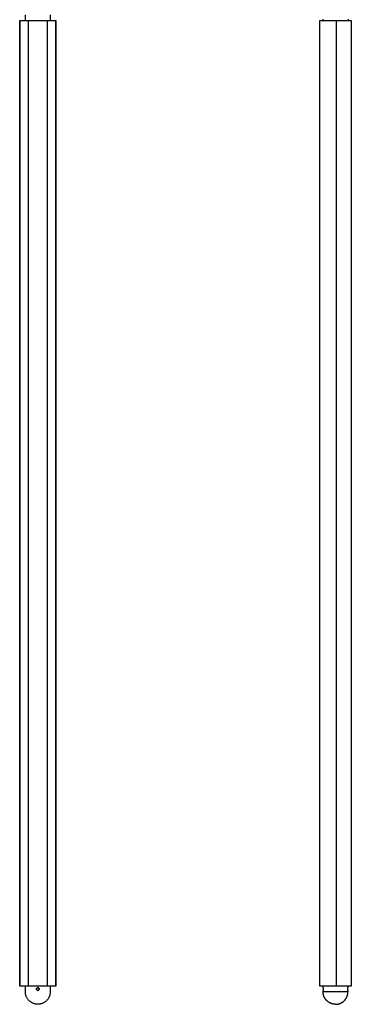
# Model space of a CAD drawing. Header units: millimetres. Extents: x 382 to 690, y 239 to 1918.
# Tile 1 of 5: x 382 to 690, y 239 to 1156. Entities that reach past the tile are written whole.
import ezdxf

# ---------------------------------------------------------------- set-up
doc = ezdxf.new("R2010")
doc.units = ezdxf.units.MM
doc.layers.add('Layer 01', color=7, linetype='Continuous')
doc.layers.add('Make2D$Visible$Curvas', color=7, linetype='Continuous')

msp = doc.modelspace()

# ---------------------------------------------------------------- linework, layer by layer
at = {"layer": 'Layer 01'}
msp.add_line((676.28, 1155.8), (676.28, 255.8), dxfattribs=at)
at = {"layer": 'Make2D$Visible$Curvas', "color": 7, "lineweight": -3}
for points, degree in [([(387.38, 1155.8), (387.38, 1161.05)], 1), ([(387.38, 1155.8), (387.38, 1161.05)], 1), ([(410.38, 1161.05), (410.38, 1155.8)], 1), ([(410.38, 1161.05), (410.38, 1155.8)], 1), ([(664.44, 1155.8), (664.44, 1157.05)], 1), ([(664.44, 1155.8), (664.44, 1157.05)], 1), ([(687.44, 1157.05), (687.44, 1155.8)], 1), ([(687.44, 1157.05), (687.44, 1155.8)], 1), ([(382.06, 255.8), (382.06, 1155.8)], 1), ([(382.06, 255.8), (382.06, 1155.8)], 1), ([(382.31, 1155.8), (382.31, 255.8)], 1), ([(382.31, 1155.8), (382.72, 1155.8)], 1), ([(382.31, 1155.8), (382.31, 255.8)], 1), ([(382.31, 1155.8), (382.72, 1155.8)], 1), ([(390.22, 255.8), (390.22, 1155.8)], 1), ([(390.22, 255.8), (390.22, 1155.8)], 1), ([(390.97, 1155.8), (391.38, 1155.8)], 1), ([(390.97, 1155.8), (391.38, 1155.8)], 1), ([(406.38, 1155.8), (406.79, 1155.8)], 1), ([(406.38, 1155.8), (406.79, 1155.8)], 1), ([(407.54, 1155.8), (407.54, 255.8)], 1), ([(407.54, 1155.8), (407.54, 255.8)], 1), ([(415.04, 1155.8), (415.45, 1155.8)], 1), ([(415.04, 1155.8), (415.45, 1155.8)], 1), ([(415.45, 1155.8), (415.45, 255.8)], 1), ([(415.45, 1155.8), (415.45, 255.8)], 1), ([(415.7, 1155.8), (415.7, 255.8)], 1), ([(415.7, 1155.8), (415.7, 255.8)], 1), ([(661.21, 255.8), (661.21, 1155.8)], 1), ([(661.21, 255.8), (661.21, 1155.8)], 1), ([(661.71, 1155.8), (662.18, 1155.8)], 1), ([(661.71, 1155.8), (662.18, 1155.8)], 1), ([(675.17, 1155.8), (675.41, 1155.8)], 1), ([(675.17, 1155.8), (675.41, 1155.8)], 1), ([(676.28, 1155.8), (676.51, 1155.8)], 1), ([(676.28, 1155.8), (676.51, 1155.8)], 1), ([(689.5, 1155.8), (689.98, 1155.8)], 1), ([(689.5, 1155.8), (689.98, 1155.8)], 1), ([(690.48, 1155.8), (690.48, 255.8)], 1), ([(690.48, 1155.8), (690.48, 255.8)], 1), ([(382.72, 255.8), (382.31, 255.8)], 1), ([(382.72, 255.8), (382.31, 255.8)], 1), ([(387.38, 250.55), (387.38, 255.8)], 1), ([(387.38, 250.55), (387.38, 255.8)], 1), ([(391.38, 255.8), (390.97, 255.8)], 1), ([(391.38, 255.8), (390.97, 255.8)], 1), ([(398.88, 254.55), (398.72, 254.55), (398.55, 254.52), (398.4, 254.46)], 3), ([(398.88, 254.55), (398.72, 254.55), (398.55, 254.52), (398.4, 254.46)], 3), ([(398.4, 252.14), (398.55, 252.08), (398.71, 252.05), (398.88, 252.05)], 3), ([(398.4, 252.14), (398.55, 252.08), (398.71, 252.05), (398.88, 252.05)], 3), ([(398.88, 252.05), (399.01, 252.05), (399.14, 252.07), (399.27, 252.11)], 3), ([(398.88, 252.05), (399.01, 252.05), (399.14, 252.07), (399.27, 252.11)], 3), ([(399.36, 252.14), (399.51, 252.21), (399.65, 252.3), (399.76, 252.41)], 3), ([(399.36, 252.14), (399.51, 252.21), (399.65, 252.3), (399.76, 252.41)], 3), ([(406.79, 255.8), (406.38, 255.8)], 1), ([(406.79, 255.8), (406.38, 255.8)], 1), ([(410.38, 255.8), (410.38, 250.55)], 1), ([(410.38, 255.8), (410.38, 250.55)], 1), ([(415.45, 255.8), (415.04, 255.8)], 1), ([(415.45, 255.8), (415.04, 255.8)], 1), ([(662.18, 255.8), (661.71, 255.8)], 1), ([(662.18, 255.8), (661.71, 255.8)], 1), ([(664.34, 254.55), (664.34, 255.8)], 1), ([(664.34, 254.55), (664.34, 255.8)], 1), ([(664.34, 250.55), (664.34, 252.05)], 1), ([(664.34, 250.55), (664.34, 252.05)], 1), ([(675.41, 255.8), (675.17, 255.8)], 1), ([(675.41, 255.8), (675.17, 255.8)], 1), ([(676.51, 255.8), (676.28, 255.8)], 1), ([(676.51, 255.8), (676.28, 255.8)], 1), ([(687.34, 255.8), (687.34, 254.55)], 1), ([(687.34, 255.8), (687.34, 254.55)], 1), ([(687.34, 252.05), (687.34, 250.55)], 1), ([(687.34, 252.05), (687.34, 250.55)], 1), ([(689.98, 255.8), (689.5, 255.8)], 1), ([(689.98, 255.8), (689.5, 255.8)], 1)]:
    msp.add_open_spline(points, degree=degree, dxfattribs=at)
for points, weights in [([(382.06, 1155.8), (382.06, 1155.8), (382.31, 1155.8)], [1, 0.866025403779, 1]), ([(382.06, 1155.8), (382.06, 1155.8), (382.31, 1155.8)], [1, 0.866025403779, 1]), ([(382.72, 1155.8), (390.22, 1155.8), (390.22, 1155.8)], [1, 0.866025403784, 1]), ([(382.72, 1155.8), (390.22, 1155.8), (390.22, 1155.8)], [1, 0.866025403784, 1]), ([(391.38, 1155.8), (398.88, 1155.8), (406.38, 1155.8)], [1, 0.866025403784, 1]), ([(391.38, 1155.8), (398.88, 1155.8), (406.38, 1155.8)], [1, 0.866025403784, 1]), ([(407.54, 1155.8), (407.54, 1155.8), (415.04, 1155.8)], [1, 0.866025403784, 1]), ([(407.54, 1155.8), (407.54, 1155.8), (415.04, 1155.8)], [1, 0.866025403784, 1]), ([(415.45, 1155.8), (415.7, 1155.8), (415.7, 1155.8)], [1, 0.866025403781, 1]), ([(415.45, 1155.8), (415.7, 1155.8), (415.7, 1155.8)], [1, 0.866025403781, 1]), ([(661.21, 1155.8), (661.21, 1155.8), (661.71, 1155.8)], [1, 0.707106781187, 1]), ([(661.21, 1155.8), (661.21, 1155.8), (661.71, 1155.8)], [1, 0.707106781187, 1]), ([(662.18, 1155.8), (670.84, 1155.8), (675.17, 1155.8)], [1, 0.866025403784, 1]), ([(662.18, 1155.8), (670.84, 1155.8), (675.17, 1155.8)], [1, 0.866025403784, 1]), ([(676.51, 1155.8), (680.84, 1155.8), (689.5, 1155.8)], [1, 0.866025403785, 1]), ([(676.51, 1155.8), (680.84, 1155.8), (689.5, 1155.8)], [1, 0.866025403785, 1]), ([(689.98, 1155.8), (690.48, 1155.8), (690.48, 1155.8)], [1, 0.707106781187, 1]), ([(689.98, 1155.8), (690.48, 1155.8), (690.48, 1155.8)], [1, 0.707106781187, 1]), ([(382.31, 255.8), (382.06, 255.8), (382.06, 255.8)], [1, 0.866025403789, 1]), ([(382.31, 255.8), (382.06, 255.8), (382.06, 255.8)], [1, 0.866025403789, 1]), ([(390.22, 255.8), (390.22, 255.8), (382.72, 255.8)], [1, 0.866025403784, 1]), ([(390.22, 255.8), (390.22, 255.8), (382.72, 255.8)], [1, 0.866025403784, 1]), ([(406.38, 255.8), (398.88, 255.8), (391.38, 255.8)], [1, 0.866025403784, 1]), ([(406.38, 255.8), (398.88, 255.8), (391.38, 255.8)], [1, 0.866025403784, 1]), ([(415.04, 255.8), (407.54, 255.8), (407.54, 255.8)], [1, 0.866025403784, 1]), ([(415.04, 255.8), (407.54, 255.8), (407.54, 255.8)], [1, 0.866025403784, 1]), ([(415.7, 255.8), (415.7, 255.8), (415.45, 255.8)], [1, 0.866025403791, 1]), ([(415.7, 255.8), (415.7, 255.8), (415.45, 255.8)], [1, 0.866025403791, 1]), ([(661.71, 255.8), (661.21, 255.8), (661.21, 255.8)], [1, 0.707106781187, 1]), ([(661.71, 255.8), (661.21, 255.8), (661.21, 255.8)], [1, 0.707106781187, 1]), ([(675.17, 255.8), (670.84, 255.8), (662.18, 255.8)], [1, 0.866025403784, 1]), ([(675.17, 255.8), (670.84, 255.8), (662.18, 255.8)], [1, 0.866025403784, 1]), ([(675.84, 250.55), (664.34, 250.55), (664.34, 250.55)], [1, 0.707106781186, 1]), ([(675.84, 250.55), (664.34, 250.55), (664.34, 250.55)], [1, 0.707106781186, 1]), ([(687.34, 250.55), (687.34, 250.55), (675.84, 250.55)], [1, 0.707106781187, 1]), ([(687.34, 250.55), (687.34, 250.55), (675.84, 250.55)], [1, 0.707106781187, 1]), ([(689.5, 255.8), (680.84, 255.8), (676.51, 255.8)], [1, 0.866025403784, 1]), ([(689.5, 255.8), (680.84, 255.8), (676.51, 255.8)], [1, 0.866025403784, 1]), ([(690.48, 255.8), (690.48, 255.8), (689.98, 255.8)], [1, 0.707106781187, 1]), ([(690.48, 255.8), (690.48, 255.8), (689.98, 255.8)], [1, 0.707106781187, 1])]:
    msp.add_rational_spline(points, weights, degree=2, dxfattribs=at)
for points, weights, knots in [([(390.22, 1155.8), (390.22, 1155.8), (390.47, 1155.8), (390.72, 1155.8), (390.97, 1155.8)], [1, 0.866025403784, 1, 0.866025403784, 1], [-1.047198, -1.047198, -1.047198, -0.523599, -0.523599, 0, 0, 0]), ([(390.22, 1155.8), (390.22, 1155.8), (390.47, 1155.8), (390.72, 1155.8), (390.97, 1155.8)], [1, 0.866025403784, 1, 0.866025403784, 1], [-1.047198, -1.047198, -1.047198, -0.523599, -0.523599, 0, 0, 0]), ([(406.79, 1155.8), (407.04, 1155.8), (407.29, 1155.8), (407.54, 1155.8), (407.54, 1155.8)], [1, 0.866025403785, 1, 0.866025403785, 1], [-1.047198, -1.047198, -1.047198, -0.523599, -0.523599, 0, 0, 0]), ([(406.79, 1155.8), (407.04, 1155.8), (407.29, 1155.8), (407.54, 1155.8), (407.54, 1155.8)], [1, 0.866025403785, 1, 0.866025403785, 1], [-1.047198, -1.047198, -1.047198, -0.523599, -0.523599, 0, 0, 0]), ([(675.41, 1155.8), (675.55, 1155.8), (675.84, 1155.8), (676.13, 1155.8), (676.28, 1155.8)], [1, 0.866025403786, 1, 0.866025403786, 1], [-1.047198, -1.047198, -1.047198, -0.523599, -0.523599, 0, 0, 0]), ([(675.41, 1155.8), (675.55, 1155.8), (675.84, 1155.8), (676.13, 1155.8), (676.28, 1155.8)], [1, 0.866025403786, 1, 0.866025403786, 1], [-1.047198, -1.047198, -1.047198, -0.523599, -0.523599, 0, 0, 0]), ([(410.38, 250.55), (410.38, 239.05), (398.88, 239.05), (387.38, 239.05), (387.38, 250.55)], [1, 0.707106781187, 1, 0.707106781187, 1], [0, 0, 0, 18.064158, 18.064158, 36.128316, 36.128316, 36.128316]), ([(410.38, 250.55), (410.38, 239.05), (398.88, 239.05), (387.38, 239.05), (387.38, 250.55)], [1, 0.707106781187, 1, 0.707106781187, 1], [0, 0, 0, 18.064158, 18.064158, 36.128316, 36.128316, 36.128316]), ([(390.97, 255.8), (390.72, 255.8), (390.47, 255.8), (390.22, 255.8), (390.22, 255.8)], [1, 0.866025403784, 1, 0.866025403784, 1], [-1.047198, -1.047198, -1.047198, -0.523599, -0.523599, 0, 0, 0]), ([(390.97, 255.8), (390.72, 255.8), (390.47, 255.8), (390.22, 255.8), (390.22, 255.8)], [1, 0.866025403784, 1, 0.866025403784, 1], [-1.047198, -1.047198, -1.047198, -0.523599, -0.523599, 0, 0, 0]), ([(407.54, 255.8), (407.54, 255.8), (407.29, 255.8), (407.04, 255.8), (406.79, 255.8)], [1, 0.866025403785, 1, 0.866025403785, 1], [-1.047198, -1.047198, -1.047198, -0.523599, -0.523599, 0, 0, 0]), ([(407.54, 255.8), (407.54, 255.8), (407.29, 255.8), (407.04, 255.8), (406.79, 255.8)], [1, 0.866025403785, 1, 0.866025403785, 1], [-1.047198, -1.047198, -1.047198, -0.523599, -0.523599, 0, 0, 0]), ([(675.84, 239.05), (673.65, 239.05), (671.61, 239.86), (669.4, 240.73), (667.71, 242.42), (666.03, 244.1), (665.15, 246.32), (664.34, 248.35), (664.34, 250.55)], [1, 0.926776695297, 0.890165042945, 0.853553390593, 0.853553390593, 0.853553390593, 0.890165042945, 0.926776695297, 1], [0, 0, 0, 4.387102, 4.387102, 9.150558, 9.150558, 13.914014, 13.914014, 18.301116, 18.301116, 18.301116]), ([(675.84, 239.05), (673.65, 239.05), (671.61, 239.86), (669.4, 240.73), (667.71, 242.42), (666.03, 244.1), (665.15, 246.32), (664.34, 248.35), (664.34, 250.55)], [1, 0.926776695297, 0.890165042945, 0.853553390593, 0.853553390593, 0.853553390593, 0.890165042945, 0.926776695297, 1], [0, 0, 0, 4.387102, 4.387102, 9.150558, 9.150558, 13.914014, 13.914014, 18.301116, 18.301116, 18.301116]), ([(676.28, 255.8), (676.13, 255.8), (675.84, 255.8), (675.55, 255.8), (675.41, 255.8)], [1, 0.866025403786, 1, 0.866025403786, 1], [-1.047198, -1.047198, -1.047198, -0.523599, -0.523599, 0, 0, 0]), ([(676.28, 255.8), (676.13, 255.8), (675.84, 255.8), (675.55, 255.8), (675.41, 255.8)], [1, 0.866025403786, 1, 0.866025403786, 1], [-1.047198, -1.047198, -1.047198, -0.523599, -0.523599, 0, 0, 0]), ([(675.84, 239.05), (678.04, 239.05), (680.08, 239.86), (682.29, 240.73), (683.97, 242.42), (685.66, 244.1), (686.54, 246.32), (687.34, 248.35), (687.34, 250.55)], [1, 0.926776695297, 0.890165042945, 0.853553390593, 0.853553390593, 0.853553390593, 0.890165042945, 0.926776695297, 1], [0, 0, 0, 4.387102, 4.387102, 9.150558, 9.150558, 13.914014, 13.914014, 18.301116, 18.301116, 18.301116]), ([(675.84, 239.05), (678.04, 239.05), (680.08, 239.86), (682.29, 240.73), (683.97, 242.42), (685.66, 244.1), (686.54, 246.32), (687.34, 248.35), (687.34, 250.55)], [1, 0.926776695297, 0.890165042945, 0.853553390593, 0.853553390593, 0.853553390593, 0.890165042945, 0.926776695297, 1], [0, 0, 0, 4.387102, 4.387102, 9.150558, 9.150558, 13.914014, 13.914014, 18.301116, 18.301116, 18.301116])]:
    msp.add_rational_spline(points, weights, degree=2, knots=knots, dxfattribs=at)
for points, knots in [([(398.88, 252.05), (398.71, 252.05), (398.55, 252.08), (398.25, 252.21), (398.11, 252.3), (397.88, 252.53), (397.78, 252.67), (397.66, 252.97), (397.63, 253.13), (397.63, 253.46), (397.66, 253.63), (397.78, 253.93), (397.88, 254.07), (398.11, 254.3), (398.25, 254.39), (398.55, 254.52), (398.71, 254.55), (398.88, 254.55)], [0, 0, 0, 0, 0.494393, 0.494393, 0.988786, 0.988786, 1.483179, 1.483179, 1.977572, 1.977572, 2.471965, 2.471965, 2.966358, 2.966358, 3.460751, 3.460751, 3.955144, 3.955144, 3.955144, 3.955144]), ([(398.88, 252.05), (398.71, 252.05), (398.55, 252.08), (398.25, 252.21), (398.11, 252.3), (397.88, 252.53), (397.78, 252.67), (397.66, 252.97), (397.63, 253.13), (397.63, 253.46), (397.66, 253.63), (397.78, 253.93), (397.88, 254.07), (398.11, 254.3), (398.25, 254.39), (398.55, 254.52), (398.71, 254.55), (398.88, 254.55)], [0, 0, 0, 0, 0.494393, 0.494393, 0.988786, 0.988786, 1.483179, 1.483179, 1.977572, 1.977572, 2.471965, 2.471965, 2.966358, 2.966358, 3.460751, 3.460751, 3.955144, 3.955144, 3.955144, 3.955144]), ([(398.88, 254.55), (399.04, 254.55), (399.2, 254.52), (399.51, 254.39), (399.65, 254.3), (399.88, 254.07), (399.97, 253.93), (400.09, 253.63), (400.13, 253.46), (400.13, 253.22), (400.12, 253.13), (400.09, 252.97), (400.06, 252.9), (399.97, 252.67), (399.88, 252.53), (399.64, 252.3), (399.51, 252.21), (399.28, 252.11), (399.2, 252.09), (399.04, 252.06), (398.96, 252.05), (398.88, 252.05)], [0, 0, 0, 0, 0.493806, 0.493806, 0.987612, 0.987612, 1.481418, 1.481418, 1.975223, 1.975223, 2.222126, 2.222126, 2.469029, 2.469029, 2.962835, 2.962835, 3.456641, 3.456641, 3.703544, 3.703544, 3.950447, 3.950447, 3.950447, 3.950447]), ([(399.27, 254.48), (399.22, 254.5), (399.17, 254.51), (399.04, 254.54), (398.96, 254.55), (398.88, 254.55)], [3.5459661, 3.5459661, 3.5459661, 3.5459661, 3.703544, 3.703544, 3.9504469, 3.9504469, 3.9504469, 3.9504469]), ([(398.88, 254.55), (399.04, 254.55), (399.2, 254.52), (399.51, 254.39), (399.65, 254.3), (399.88, 254.07), (399.97, 253.93), (400.09, 253.63), (400.13, 253.46), (400.13, 253.22), (400.12, 253.13), (400.09, 252.97), (400.06, 252.9), (399.97, 252.67), (399.88, 252.53), (399.64, 252.3), (399.51, 252.21), (399.28, 252.11), (399.2, 252.09), (399.04, 252.06), (398.96, 252.05), (398.88, 252.05)], [0, 0, 0, 0, 0.493806, 0.493806, 0.987612, 0.987612, 1.481418, 1.481418, 1.975223, 1.975223, 2.222126, 2.222126, 2.469029, 2.469029, 2.962835, 2.962835, 3.456641, 3.456641, 3.703544, 3.703544, 3.950447, 3.950447, 3.950447, 3.950447]), ([(399.27, 254.48), (399.22, 254.5), (399.17, 254.51), (399.04, 254.54), (398.96, 254.55), (398.88, 254.55)], [3.545968, 3.545968, 3.545968, 3.545968, 3.703544, 3.703544, 3.9504469, 3.9504469, 3.9504469, 3.9504469]), ([(399.76, 254.18), (399.76, 254.18), (399.76, 254.18), (399.64, 254.3), (399.51, 254.39), (399.36, 254.45)], [2.9628323, 2.9628323, 2.9628323, 2.9628323, 2.9628352, 2.9628352, 3.4561614, 3.4561614, 3.4561614, 3.4561614]), ([(399.76, 254.18), (399.76, 254.18), (399.76, 254.18), (399.64, 254.3), (399.51, 254.39), (399.36, 254.45)], [2.9628323, 2.9628323, 2.9628323, 2.9628323, 2.9628352, 2.9628352, 3.4561614, 3.4561614, 3.4561614, 3.4561614]), ([(399.44, 252.18), (399.56, 252.24), (399.67, 252.32), (399.76, 252.41), (399.76, 252.41), (399.76, 252.41)], [0.5930818, 0.5930818, 0.5930818, 0.5930818, 0.9882384, 0.9882384, 0.9882384, 0.9882384, 0.9882384, 0.9882384]), ([(399.44, 252.18), (399.56, 252.24), (399.67, 252.32), (399.76, 252.41), (399.76, 252.41), (399.76, 252.41)], [0.5930818, 0.5930818, 0.5930818, 0.5930818, 0.9882384, 0.9882384, 0.9882384, 0.9882384, 0.9882384, 0.9882384]), ([(400.13, 253.31), (400.13, 253.39), (400.12, 253.47), (400.09, 253.62), (400.06, 253.7), (399.97, 253.93), (399.88, 254.07), (399.76, 254.18)], [1.9854962, 1.9854962, 1.9854962, 1.9854962, 2.2221264, 2.2221264, 2.4690293, 2.4690293, 2.9627622, 2.9627622, 2.9627622, 2.9627622]), ([(400.13, 253.31), (400.13, 253.39), (400.12, 253.47), (400.09, 253.62), (400.06, 253.7), (399.97, 253.93), (399.88, 254.07), (399.76, 254.18)], [1.9854962, 1.9854962, 1.9854962, 1.9854962, 2.2221264, 2.2221264, 2.4690293, 2.4690293, 2.9627622, 2.9627622, 2.9627622, 2.9627622]), ([(399.76, 252.41), (399.88, 252.53), (399.97, 252.67), (400.09, 252.97), (400.13, 253.13), (400.13, 253.29)], [0.9876117, 0.9876117, 0.9876117, 0.9876117, 1.4814176, 1.4814176, 1.9658676, 1.9658676, 1.9658676, 1.9658676]), ([(399.76, 252.41), (399.88, 252.53), (399.97, 252.67), (400.09, 252.97), (400.13, 253.13), (400.13, 253.29)], [0.9876117, 0.9876117, 0.9876117, 0.9876117, 1.4814176, 1.4814176, 1.9658676, 1.9658676, 1.9658676, 1.9658676]), ([(664.34, 254.55), (664.34, 254.55), (664.35, 254.52), (664.36, 254.39), (664.37, 254.3), (664.39, 254.07), (664.39, 253.93), (664.41, 253.63), (664.41, 253.46), (664.41, 253.22), (664.41, 253.13), (664.41, 252.97), (664.4, 252.9), (664.39, 252.67), (664.39, 252.53), (664.37, 252.3), (664.36, 252.21), (664.35, 252.11), (664.35, 252.09), (664.34, 252.06), (664.34, 252.05), (664.34, 252.05)], [0, 0, 0, 0, 0.493806, 0.493806, 0.987612, 0.987612, 1.481418, 1.481418, 1.975223, 1.975223, 2.222126, 2.222126, 2.469029, 2.469029, 2.962835, 2.962835, 3.456641, 3.456641, 3.703544, 3.703544, 3.950447, 3.950447, 3.950447, 3.950447]), ([(664.34, 254.55), (664.34, 254.55), (664.35, 254.52), (664.36, 254.39), (664.37, 254.3), (664.39, 254.07), (664.39, 253.93), (664.41, 253.63), (664.41, 253.46), (664.41, 253.22), (664.41, 253.13), (664.41, 252.97), (664.4, 252.9), (664.39, 252.67), (664.39, 252.53), (664.37, 252.3), (664.36, 252.21), (664.35, 252.11), (664.35, 252.09), (664.34, 252.06), (664.34, 252.05), (664.34, 252.05)], [0, 0, 0, 0, 0.493806, 0.493806, 0.987612, 0.987612, 1.481418, 1.481418, 1.975223, 1.975223, 2.222126, 2.222126, 2.469029, 2.469029, 2.962835, 2.962835, 3.456641, 3.456641, 3.703544, 3.703544, 3.950447, 3.950447, 3.950447, 3.950447]), ([(687.34, 252.05), (687.34, 252.05), (687.34, 252.08), (687.33, 252.21), (687.32, 252.3), (687.3, 252.53), (687.29, 252.67), (687.28, 252.97), (687.27, 253.13), (687.27, 253.38), (687.28, 253.46), (687.28, 253.62), (687.28, 253.7), (687.29, 253.93), (687.3, 254.07), (687.32, 254.3), (687.33, 254.39), (687.34, 254.48), (687.34, 254.51), (687.34, 254.54), (687.34, 254.55), (687.34, 254.55)], [0, 0, 0, 0, 0.493806, 0.493806, 0.987612, 0.987612, 1.481418, 1.481418, 1.975223, 1.975223, 2.222126, 2.222126, 2.469029, 2.469029, 2.962835, 2.962835, 3.456641, 3.456641, 3.703544, 3.703544, 3.950447, 3.950447, 3.950447, 3.950447]), ([(687.34, 252.05), (687.34, 252.05), (687.34, 252.08), (687.33, 252.21), (687.32, 252.3), (687.3, 252.53), (687.29, 252.67), (687.28, 252.97), (687.27, 253.13), (687.27, 253.38), (687.28, 253.46), (687.28, 253.62), (687.28, 253.7), (687.29, 253.93), (687.3, 254.07), (687.32, 254.3), (687.33, 254.39), (687.34, 254.48), (687.34, 254.51), (687.34, 254.54), (687.34, 254.55), (687.34, 254.55)], [0, 0, 0, 0, 0.493806, 0.493806, 0.987612, 0.987612, 1.481418, 1.481418, 1.975223, 1.975223, 2.222126, 2.222126, 2.469029, 2.469029, 2.962835, 2.962835, 3.456641, 3.456641, 3.703544, 3.703544, 3.950447, 3.950447, 3.950447, 3.950447])]:
    msp.add_open_spline(points, degree=3, knots=knots, dxfattribs=at)

doc.saveas('drawing.dxf')
